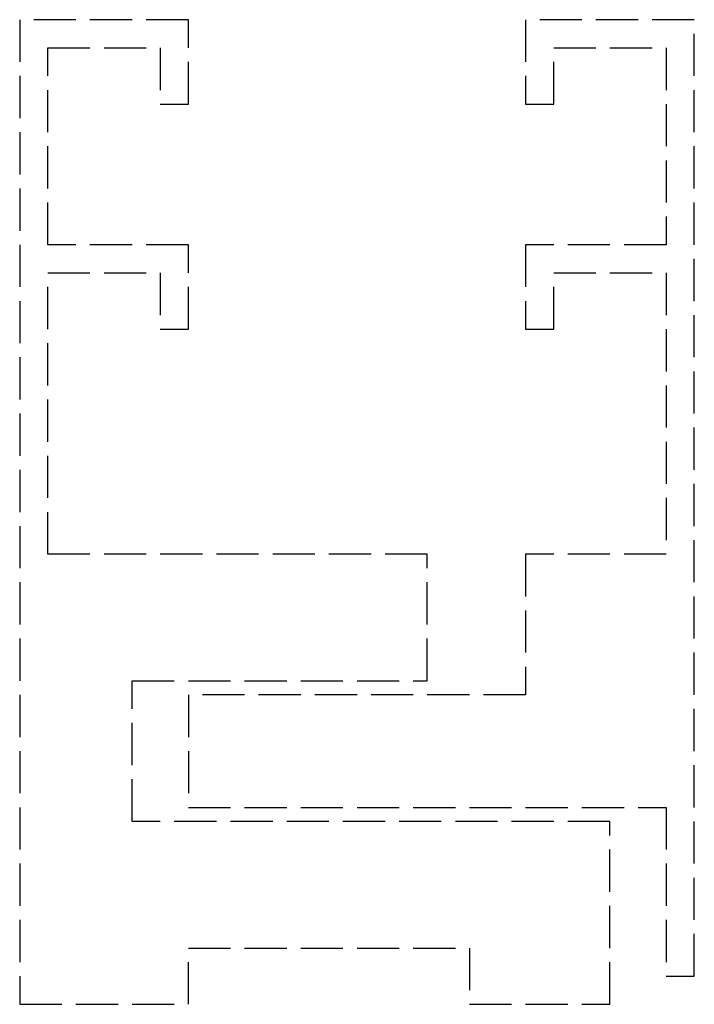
# Model space of a CAD drawing. Header units: millimetres. Extents: x -12 to 12, y 0 to 35.
import ezdxf

# ---------------------------------------------------------------- set-up
doc = ezdxf.new("R2010")
doc.units = ezdxf.units.MM
doc.header["$LTSCALE"] = 10
doc.linetypes.add('ALLCAD_Strich', pattern=[0.2, 0.15, -0.05])
doc.layers.add('BESCH_KONT_sich_schn_seit_2d', color=160, linetype='Continuous')

msp = doc.modelspace()

# ---------------------------------------------------------------- linework, layer by layer
at = {"layer": 'BESCH_KONT_sich_schn_seit_2d', "linetype": 'ALLCAD_Strich', "extrusion": (-1.09476e-47, 1, -2.22045e-16)}
for p, q in [((-12, 35), (-12, 0)), ((-6, 35), (-12, 35)), ((-6, 32), (-6, 35)), ((6, 35), (6, 32)), ((12, 35), (6, 35)), ((12, 1), (12, 35)), ((-11, 34), (-7, 34)), ((-11, 33.997), (-11, 34)), ((-11, 34), (-10.995, 34)), ((-10.995, 33.998), (-11, 33.998)), ((-11, 33.998), (-10.995, 33.998)), ((-11, 33.998), (-10.995, 33.998)), ((-11, 33.997), (-10.995, 33.997)), ((-11, 33.997), (-10.995, 33.997)), ((-11, 33.997), (-10.995, 33.997)), ((-11, 33.997), (-10.995, 33.997)), ((-11, 33.997), (-11, 33.995)), ((-11, 33.996), (-10.995, 33.996)), ((-11, 27), (-11, 33.995)), ((-11, 33.995), (-10.995, 33.995)), ((-11, 33.995), (-10.995, 33.995)), ((-11, 33.993), (-10.995, 33.993)), ((-11, 33.992), (-10.995, 33.992)), ((-11, 33.992), (-10.995, 33.992)), ((-10.995, 34), (-10.995, 33.997)), ((-10.995, 33.995), (-10.995, 33.997)), ((-10.995, 33.995), (-10.995, 33.992)), ((-7, 34), (-7, 32)), ((7, 34), (11, 34)), ((7, 32), (7, 34)), ((11, 34), (11, 27)), ((-7, 32), (-6, 32)), ((6, 32), (7, 32)), ((-6, 27), (-11, 27)), ((-6, 24), (-6, 27)), ((6, 27), (6, 24)), ((11, 27), (6, 27)), ((-11, 26), (-7, 26)), ((-11, 16), (-11, 26)), ((-7, 26), (-7, 24)), ((7, 26), (11, 26)), ((7, 24), (7, 26)), ((11, 26), (11, 16)), ((-7, 24), (-6, 24)), ((6, 24), (7, 24)), ((2.5, 16), (-11, 16)), ((2.5, 11.5), (2.5, 16)), ((6, 16), (6, 11)), ((11, 16), (6, 16)), ((-8, 11.5), (2.5, 11.5)), ((-8, 6.5), (-8, 11.5)), ((-6, 11), (-6, 7)), ((6, 11), (-6, 11)), ((-6, 7), (11, 7)), ((11, 7), (11, 1)), ((9, 6.5), (-8, 6.5)), ((9, 0), (9, 6.5)), ((-6, 2), (4, 2)), ((-6, 0), (-6, 2)), ((4, 2), (4, 0)), ((11, 1), (12, 1)), ((-12, 0), (-6, 0)), ((4, 0), (9, 0))]:
    msp.add_line(p, q, dxfattribs=at)

doc.saveas('drawing.dxf')
